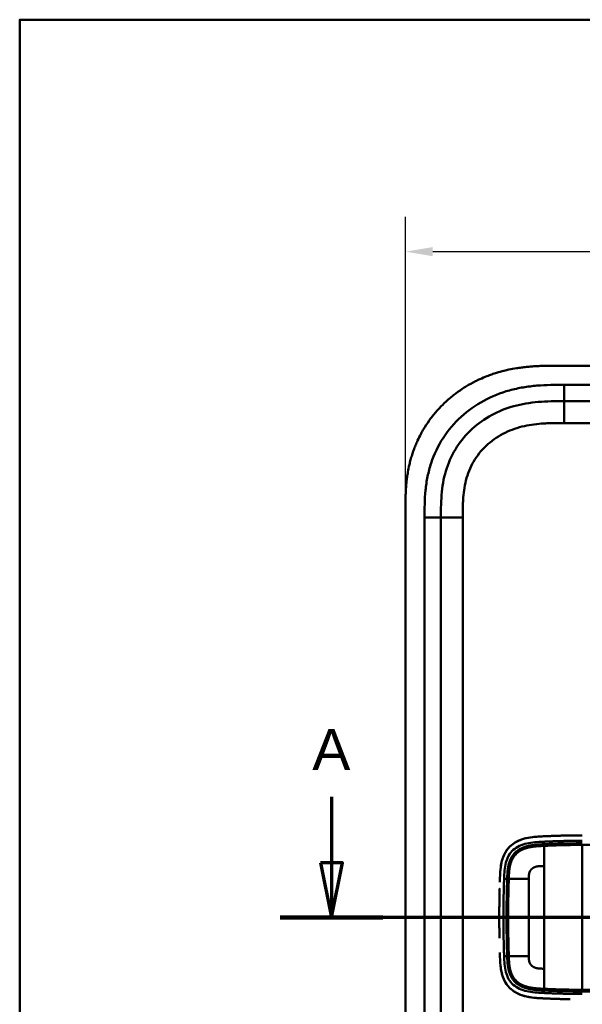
# Model space of a CAD drawing. Header units: millimetres. Extents: x 20 to 833, y 20 to 574.
# Tile 8 of 11: x 20 to 123, y 394 to 574. Entities that reach past the tile are written whole.
import ezdxf

# ---------------------------------------------------------------- set-up
doc = ezdxf.new("R2010")
doc.units = ezdxf.units.MM
doc.header["$LTSCALE"] = 2
for name, color, linetype, lineweight in [('Bemaßungen(DIN)', 7, 'Continuous', 25), ('Schnittansichtslinien(DIN)', 7, 'Continuous', 70), ('Sichtbare Kanten(DIN)', 7, 'Continuous', 50), ('Sichtbare tangentiale Kanten(DIN)', 7, 'Continuous', 50), ('Skizziergeometrie(DIN)', 7, 'Continuous', 50)]:
    doc.layers.add(name, color=color, linetype=linetype, lineweight=lineweight)
doc.styles.add('Aktuell-DINGroßer Text', font='arial.ttf')
doc.styles.add('STANDARD-DIN~0', font='arial.ttf')
doc.dimstyles.new('CAD-LAN', dxfattribs={"dimscale": 2, "dimtxt": 3.5, "dimasz": 2.5, "dimexe": 3.175, "dimexo": 0, "dimgap": 0.8, "dimtad": 1, "dimrnd": 1e-08, "dimtxsty": 'STANDARD-DIN~0', "dimcen": 0.09, "dimdle": 10, "dimclrd": 250, "dimclre": 250, "dimclrt": 250, "dimadec": 0, "dimazin": 2, "dimtfac": 1, "dimtmove": 0, "dimatfit": 3, "dimfxl": 1, "dimtolj": 1, "dimtzin": 0, "dimlwd": 25, "dimlwe": 25, "dimarcsym": 0})

# ---------------------------------------------------------------- blocks, each defined once
blk = doc.blocks.new('Ränder Standardrahmen')
at = {"layer": 'Skizziergeometrie(DIN)', "flags": 128}
blk.add_lwpolyline([(10, 10), (10, 287), (410, 287), (410, 10), (10, 10)], dxfattribs=at)
blk = doc.blocks.new('*D21')
at = {"layer": 'Bemaßungen(DIN)', "color": 250, "linetype": 'Continuous', "lineweight": 25, "true_color": 0x3f3f3f, "transparency": 16777216}
for p, q in [((90.57, 483.86), (90.57, 537.88)), ((304.57, 483.86), (304.57, 537.88)), ((95.57, 531.53), (299.57, 531.53))]:
    blk.add_line(p, q, dxfattribs=at)
at = {"layer": 'Bemaßungen(DIN)', "color": 250, "linetype": 'Continuous', "true_color": 0x3f3f3f, "transparency": 16777216}
for points in [[(95.57, 532.36), (95.57, 530.7), (90.57, 531.53)], [(299.57, 532.36), (299.57, 530.7), (304.57, 531.53)]]:
    blk.add_solid(points, dxfattribs=at)
at = {"layer": 'Defpoints', "color": 0, "linetype": 'Continuous', "transparency": 16777216}
for p in [(304.57, 531.53), (90.57, 483.86), (304.57, 483.86)]:
    blk.add_point(p, dxfattribs=at)
at = {"layer": 'Bemaßungen(DIN)', "color": 250, "linetype": 'Continuous', "lineweight": 25, "true_color": 0x3f3f3f, "transparency": 16777216, "insert": (189.79, 540.16), "char_height": 7, "attachment_point": 1, "style": 'STANDARD-DIN~0'}
blk.add_mtext('\\A1;214', dxfattribs=at)
blk = doc.blocks.new('2DTransSchnitt0')
at = {"layer": 'Schnittansichtslinien(DIN)', "linetype": 'Continuous'}
for p, q in [((38.521, 215.863), (38.521, 209.819)), ((158.319, 215.863), (158.319, 209.819)), ((37.521, 209.819), (38.521, 204.819)), ((39.521, 209.819), (37.521, 209.819)), ((38.521, 209.819), (38.521, 204.819)), ((38.521, 204.819), (39.521, 209.819)), ((157.319, 209.819), (158.319, 204.819)), ((159.319, 209.819), (157.319, 209.819)), ((158.319, 209.819), (158.319, 204.819)), ((158.319, 204.819), (159.319, 209.819)), ((163.006, 204.819), (33.834, 204.819))]:
    blk.add_line(p, q, dxfattribs=at)
at = {"layer": 'Schnittansichtslinien(DIN)', "linetype": 'Continuous', "lineweight": 140}
for p, q in [((43.209, 204.819), (33.834, 204.819)), ((163.006, 204.819), (153.632, 204.819))]:
    blk.add_line(p, q, dxfattribs=at)
at = {"layer": 'Schnittansichtslinien(DIN)', "linetype": 'Continuous', "flags": 128}
for points in [[(37.521, 209.819), (38.521, 204.819), (39.521, 209.819), (37.521, 209.819)], [(157.319, 209.819), (158.319, 204.819), (159.319, 209.819), (157.319, 209.819)]]:
    blk.add_lwpolyline(points, dxfattribs=at)
at = {"layer": 'Schnittansichtslinien(DIN)'}
for points in [[(37.521, 209.819), (38.521, 204.819), (39.521, 209.819), (37.521, 209.819)], [(157.319, 209.819), (158.319, 204.819), (159.319, 209.819), (157.319, 209.819)]]:
    blk.add_solid(points, dxfattribs=at)
at = {"layer": 'Schnittansichtslinien(DIN)', "char_height": 3.734, "attachment_point": 7, "style": 'Aktuell-DINGroßer Text'}
for insert in [(36.768, 218.319), (156.566, 218.319)]:
    blk.add_mtext('A', dxfattribs=dict(at, insert=insert))

msp = doc.modelspace()

# ---------------------------------------------------------------- linework, layer by layer
at = {"layer": 'Sichtbare Kanten(DIN)'}
for p, q in [((277.529, 510.641), (118.606, 510.641)), ((264.529, 504.141), (119.606, 504.141)), ((90.568, 483.857), (90.568, 292.425)), ((97.068, 482.857), (97.068, 293.425)), ((109.094, 412.641), (109.094, 412.641)), ((113.144, 412.641), (113.145, 412.641)), ((109.094, 406.641), (109.094, 406.641)), ((113.145, 406.641), (113.144, 406.641))]:
    msp.add_line(p, q, dxfattribs=at)
for centre, radius, start, end in [((123.068, 409.641), 13.8, 106.81616, 106.8165), ((123.067, 409.641), 11.7, 148.01351, 148.01403), ((123.068, 409.641), 11.6, 148.81305, 148.81381), ((123.068, 409.641), 11.5, 149.64582, 149.64689), ((123.068, 409.641), 11.5, 210.35256, 210.35418), ((123.068, 409.641), 11.6, 211.18578, 211.18695), ((123.068, 409.641), 11.7, 211.98569, 211.98649), ((123.068, 409.641), 13.8, 253.28693, 253.28729)]:
    msp.add_arc(centre, radius, start, end, dxfattribs=at)
for points, degree, knots in [([(118.606, 510.641), (118.009, 510.642), (116.958, 510.64), (115.747, 510.615), (114.834, 510.58), (114.224, 510.547), (113.461, 510.493), (112.851, 510.439), (112.087, 510.355), (111.477, 510.275), (110.562, 510.134), (109.651, 509.964), (108.444, 509.686), (107.548, 509.439), (106.66, 509.158), (106.073, 508.954), (105.202, 508.624), (104.343, 508.261), (103.082, 507.655), (101.992, 507.052), (100.678, 506.219), (99.666, 505.491), (98.459, 504.507), (97.541, 503.663), (96.461, 502.539), (95.653, 501.588), (94.718, 500.339), (94.034, 499.294), (93.341, 498.071), (92.922, 497.232), (92.54, 496.377), (92.303, 495.8), (92.03, 495.069), (91.83, 494.478), (91.604, 493.732), (91.441, 493.131), (91.223, 492.224), (91.04, 491.311), (90.853, 490.085), (90.751, 489.166), (90.675, 488.247), (90.638, 487.635), (90.604, 486.872), (90.586, 486.264), (90.573, 485.507), (90.568, 484.754), (90.568, 484.155), (90.568, 483.857)], 3, [0.00000945, 0.00000945, 0.00000945, 0.00000945, 0.04167564, 0.07292528, 0.08334182, 0.10417491, 0.11459146, 0.13542455, 0.1458411, 0.16667419, 0.17709074, 0.20834038, 0.22917347, 0.26042311, 0.27083965, 0.29167275, 0.30208929, 0.33333893, 0.35417202, 0.39583821, 0.4166713, 0.45833749, 0.47917058, 0.52083676, 0.54166985, 0.58333604, 0.60416913, 0.64583532, 0.66666841, 0.69791805, 0.70833459, 0.72916769, 0.73958423, 0.76041733, 0.77083387, 0.79166696, 0.80208351, 0.83333315, 0.85416624, 0.88541588, 0.89583243, 0.91666552, 0.92708206, 0.94791516, 0.9583317, 0.9791648, 0.99999789, 0.99999789, 0.99999789, 0.99999789]), ([(119.606, 504.141), (118.801, 504.141), (117.204, 504.14), (114.867, 504.033), (112.602, 503.756), (109.685, 503.119), (106.25, 501.756), (102.666, 499.214), (99.836, 495.871), (98.277, 492.593), (97.529, 489.764), (97.2, 487.546), (97.069, 485.24), (97.068, 483.657), (97.068, 482.857)], 3, [18.3883596, 18.3883596, 18.3883596, 18.3883596, 18.6318617, 18.875363, 19.1188643, 19.3623656, 19.8493681, 20.3363707, 20.8233732, 21.3103757, 21.553877, 21.7973783, 22.0408796, 22.2843823, 22.2843823, 22.2843823, 22.2843823]), ([(114.985, 424.428), (113.902, 424.36), (112.815, 424.237), (111.14, 423.646), (110.531, 423.322), (109.477, 422.446), (109.061, 421.929), (108.371, 420.633), (108.173, 419.897), (107.969, 418.668), (107.924, 418.126), (107.896, 417.581)], 3, [-1.1255121, -1.1255121, -1.1255121, -1.1255121, -0.8348812, -0.8348812, -0.6468758, -0.6468758, -0.4644401, -0.4644401, -0.2506566, -0.2506566, -0.0864851, -0.0864851, -0.0864851, -0.0864851]), ([(114.143, 424.361), (114.143, 424.361), (114.143, 424.361), (114.145, 424.361), (114.146, 424.361), (114.15, 424.362), (114.152, 424.362), (114.168, 424.364), (114.182, 424.365), (114.486, 424.395), (114.779, 424.416), (116.64, 424.527), (118.213, 424.58), (120.834, 424.634), (121.883, 424.638), (122.931, 424.638)], 3, [0, 0, 0, 0, 0.00009264, 0.00009264, 0.00046302, 0.00046302, 0.00120364, 0.00120364, 0.00534923, 0.00534923, 0.09385067, 0.09385067, 0.56580638, 0.56580638, 0.8802723, 0.8802723, 0.8802723, 0.8802723]), ([(119.228, 424.6), (119.099, 424.596), (118.792, 424.588), (118.304, 424.574), (117.63, 424.55), (116.929, 424.523), (116.377, 424.498), (116.011, 424.481), (115.821, 424.472), (115.802, 424.471)], 5, [0.37850292, 0.37850292, 0.37850292, 0.37850292, 0.37850292, 0.37850292, 0.44282401, 0.53138881, 0.61995362, 0.70851842, 0.71828181, 0.71828181, 0.71828181, 0.71828181, 0.71828181, 0.71828181]), ([(108.381, 420.497), (108.381, 420.497), (108.381, 420.497), (108.381, 420.497), (108.381, 420.497), (108.381, 420.497), (108.382, 420.498), (108.382, 420.499), (108.382, 420.499), (108.383, 420.502), (108.384, 420.504), (108.387, 420.512), (108.389, 420.518), (108.397, 420.543), (108.404, 420.561), (108.431, 420.634), (108.452, 420.689), (108.494, 420.797), (108.516, 420.85), (108.55, 420.929), (108.562, 420.956), (108.58, 420.995), (108.586, 421.008), (108.595, 421.028), (108.598, 421.035), (108.602, 421.045), (108.604, 421.048), (108.606, 421.053), (108.607, 421.054), (108.608, 421.057), (108.608, 421.058), (108.609, 421.059), (108.609, 421.059), (108.609, 421.06), (108.609, 421.06), (108.61, 421.061), (108.61, 421.061), (108.61, 421.061), (108.61, 421.061), (108.61, 421.061), (108.61, 421.061), (108.61, 421.061)], 3, [0, 0, 0, 0, 0.000029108, 0.000029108, 0.000069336, 0.000069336, 0.000142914, 0.000142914, 0.000363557, 0.000363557, 0.001025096, 0.001025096, 0.003009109, 0.003009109, 0.008960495, 0.008960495, 0.026815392, 0.026815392, 0.044302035, 0.044302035, 0.053052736, 0.053052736, 0.057429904, 0.057429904, 0.059619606, 0.059619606, 0.060715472, 0.060715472, 0.061264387, 0.061264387, 0.061539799, 0.061539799, 0.061678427, 0.061678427, 0.061748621, 0.061748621, 0.061784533, 0.061784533, 0.061803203, 0.061803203, 0.061823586, 0.061823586, 0.061823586, 0.061823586]), ([(107.841, 416.051), (107.841, 416.051), (107.841, 416.051), (107.841, 416.051), (107.841, 416.051), (107.841, 416.052), (107.841, 416.052), (107.841, 416.069), (107.842, 416.086), (107.843, 416.126), (107.844, 416.149), (107.848, 416.293), (107.852, 416.415), (107.858, 416.618), (107.861, 416.699), (107.865, 416.807), (107.866, 416.834), (107.867, 416.87), (107.867, 416.879), (107.867, 416.892), (107.868, 416.895), (107.868, 416.899), (107.868, 416.9), (107.868, 416.901), (107.868, 416.901), (107.868, 416.902), (107.868, 416.902), (107.868, 416.902)], 3, [0, 0, 0, 0, 0.000012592, 0.000012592, 0.000034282, 0.000034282, 0.000102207, 0.000102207, 0.005244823, 0.005244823, 0.012100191, 0.012100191, 0.048663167, 0.048663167, 0.073039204, 0.073039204, 0.081164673, 0.081164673, 0.083873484, 0.083873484, 0.084776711, 0.084776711, 0.085077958, 0.085077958, 0.085178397, 0.085178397, 0.085279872, 0.085279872, 0.085279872, 0.085279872]), ([(107.779, 413.464), (107.779, 413.464), (107.779, 413.465), (107.779, 413.465), (107.779, 413.465), (107.779, 413.465), (107.779, 413.466), (107.779, 413.467), (107.779, 413.469), (107.779, 413.473), (107.779, 413.477), (107.779, 413.491), (107.779, 413.502), (107.78, 413.545), (107.781, 413.578), (107.783, 413.707), (107.785, 413.804), (107.793, 414.193), (107.799, 414.484), (107.807, 414.798), (107.807, 414.82), (107.808, 414.846), (107.808, 414.851), (107.808, 414.858), (107.808, 414.861), (107.808, 414.865), (107.808, 414.865), (107.808, 414.866), (107.808, 414.867), (107.808, 414.867), (107.808, 414.867), (107.808, 414.867)], 3, [0, 0, 0, 0, 0.00003042, 0.00003042, 0.00007044, 0.00007044, 0.00019048, 0.00019048, 0.00055053, 0.00055053, 0.00163057, 0.00163057, 0.00487062, 0.00487062, 0.01459066, 0.01459066, 0.0437507, 0.0437507, 0.13123111, 0.13123111, 0.13788283, 0.13788283, 0.13913003, 0.13913003, 0.14006547, 0.14006547, 0.14024087, 0.14024087, 0.14037254, 0.14037254, 0.14038465, 0.14038465, 0.14038465, 0.14038465]), ([(107.779, 413.464), (107.777, 413.369), (107.775, 413.274), (107.774, 413.178), (107.767, 412.766), (107.761, 412.354), (107.757, 411.942)], 3, [0.32448873, 0.32448873, 0.32448873, 0.32448873, 0.35285696, 0.35285696, 0.35285696, 0.47549945, 0.47549945, 0.47549945, 0.47549945]), ([(107.746, 410.399), (107.746, 410.399), (107.746, 410.399), (107.746, 410.399), (107.746, 410.399), (107.746, 410.4), (107.746, 410.4), (107.746, 410.402), (107.746, 410.403), (107.746, 410.408), (107.746, 410.412), (107.746, 410.426), (107.746, 410.437), (107.746, 410.48), (107.746, 410.512), (107.747, 410.642), (107.747, 410.739), (107.749, 411.128), (107.751, 411.42), (107.755, 411.766), (107.755, 411.82), (107.756, 411.896), (107.756, 411.916), (107.757, 411.938), (107.757, 411.939), (107.757, 411.94), (107.757, 411.941), (107.757, 411.941), (107.757, 411.941), (107.757, 411.942), (107.757, 411.942), (107.757, 411.942), (107.757, 411.942), (107.757, 411.942), (107.757, 411.942), (107.757, 411.942)], 3, [0, 0, 0, 0, 0.00006794, 0.00006794, 0.00010794, 0.00010794, 0.00022795, 0.00022795, 0.00058796, 0.00058796, 0.00166798, 0.00166798, 0.004908, 0.004908, 0.01462802, 0.01462802, 0.04378804, 0.04378804, 0.13126821, 0.13126821, 0.14767072, 0.14767072, 0.15382171, 0.15382171, 0.15411336, 0.15411336, 0.15425925, 0.15425925, 0.15433228, 0.15433228, 0.15436886, 0.15436886, 0.15438723, 0.15438723, 0.15440596, 0.15440596, 0.15440596, 0.15440596]), ([(107.746, 410.399), (107.745, 410.145), (107.744, 409.891), (107.744, 409.638), (107.744, 409.383), (107.745, 409.128), (107.746, 408.873)], 3, [0.62936601, 0.62936601, 0.62936601, 0.62936601, 0.70537642, 0.70537642, 0.70537642, 0.78178643, 0.78178643, 0.78178643, 0.78178643]), ([(107.757, 407.332), (107.757, 407.332), (107.757, 407.333), (107.757, 407.333), (107.757, 407.333), (107.757, 407.334), (107.757, 407.334), (107.757, 407.336), (107.757, 407.337), (107.757, 407.342), (107.757, 407.346), (107.756, 407.36), (107.756, 407.371), (107.756, 407.414), (107.755, 407.446), (107.754, 407.576), (107.753, 407.673), (107.75, 408.062), (107.748, 408.353), (107.746, 408.683), (107.746, 408.721), (107.746, 408.778), (107.746, 408.797), (107.746, 408.825), (107.746, 408.835), (107.746, 408.849), (107.746, 408.854), (107.746, 408.861), (107.746, 408.863), (107.746, 408.867), (107.746, 408.868), (107.746, 408.87), (107.746, 408.871), (107.746, 408.871), (107.746, 408.872), (107.746, 408.872), (107.746, 408.872), (107.746, 408.873), (107.746, 408.873), (107.746, 408.873), (107.746, 408.873), (107.746, 408.873), (107.746, 408.873), (107.746, 408.873)], 3, [0, 0, 0, 0, 0.00007709, 0.00007709, 0.00011709, 0.00011709, 0.0002371, 0.0002371, 0.00059712, 0.00059712, 0.00167714, 0.00167714, 0.00491717, 0.00491717, 0.0146372, 0.0146372, 0.04379722, 0.04379722, 0.13127739, 0.13127739, 0.14267197, 0.14267197, 0.1483693, 0.1483693, 0.15121801, 0.15121801, 0.15264242, 0.15264242, 0.15335469, 0.15335469, 0.15371088, 0.15371088, 0.15388903, 0.15388903, 0.15397817, 0.15397817, 0.15402279, 0.15402279, 0.15404516, 0.15404516, 0.15405641, 0.15405641, 0.15406792, 0.15406792, 0.15406792, 0.15406792]), ([(107.757, 407.332), (107.761, 406.921), (107.767, 406.51), (107.774, 406.097), (107.775, 406.002), (107.777, 405.906), (107.779, 405.81)], 3, [0.93532745, 0.93532745, 0.93532745, 0.93532745, 1.05789587, 1.05789587, 1.05789587, 1.08637381, 1.08637381, 1.08637381, 1.08637381]), ([(107.868, 402.375), (107.868, 402.375), (107.868, 402.375), (107.868, 402.376), (107.868, 402.376), (107.868, 402.376), (107.868, 402.377), (107.868, 402.378), (107.868, 402.38), (107.867, 402.384), (107.867, 402.388), (107.867, 402.402), (107.867, 402.413), (107.865, 402.456), (107.864, 402.489), (107.86, 402.618), (107.857, 402.715), (107.851, 402.885), (107.849, 402.958), (107.845, 403.085), (107.843, 403.14), (107.842, 403.199), (107.841, 403.205), (107.841, 403.214), (107.841, 403.217), (107.841, 403.222), (107.841, 403.223), (107.841, 403.224), (107.841, 403.224), (107.841, 403.225), (107.841, 403.225), (107.841, 403.225), (107.841, 403.225), (107.841, 403.225)], 3, [0, 0, 0, 0, 0.0000685, 0.0000685, 0.000108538, 0.000108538, 0.000228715, 0.000228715, 0.000589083, 0.000589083, 0.00166957, 0.00166957, 0.004910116, 0.004910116, 0.014630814, 0.014630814, 0.043792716, 0.043792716, 0.065662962, 0.065662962, 0.08206584, 0.08206584, 0.083603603, 0.083603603, 0.084757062, 0.084757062, 0.084973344, 0.084973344, 0.085135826, 0.085135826, 0.085162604, 0.085162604, 0.08517595, 0.08517595, 0.08517595, 0.08517595]), ([(114.972, 394.848), (113.777, 394.924), (112.566, 395.069), (110.829, 395.788), (110.255, 396.141), (109.272, 397.065), (108.893, 397.603), (108.314, 398.847), (108.14, 399.522), (108.011, 400.376), (107.99, 400.534), (107.973, 400.692)], 3, [0.0824985, 0.0824985, 0.0824985, 0.0824985, 0.4375462, 0.4375462, 0.6395491, 0.6395491, 0.838061, 0.838061, 1.045951, 1.045951, 1.0928074, 1.0928074, 1.0928074, 1.0928074]), ([(108.606, 398.222), (108.606, 398.222), (108.606, 398.222), (108.606, 398.222), (108.606, 398.223), (108.606, 398.223), (108.606, 398.223), (108.605, 398.225), (108.604, 398.226), (108.602, 398.23), (108.601, 398.234), (108.595, 398.247), (108.591, 398.256), (108.573, 398.295), (108.56, 398.324), (108.509, 398.442), (108.473, 398.531), (108.426, 398.654), (108.414, 398.688), (108.397, 398.734), (108.393, 398.747), (108.386, 398.764), (108.385, 398.769), (108.382, 398.776), (108.381, 398.779), (108.38, 398.783), (108.379, 398.784), (108.379, 398.786), (108.379, 398.786), (108.378, 398.787), (108.378, 398.787), (108.378, 398.788), (108.378, 398.788), (108.378, 398.788), (108.378, 398.788), (108.378, 398.788), (108.378, 398.789), (108.378, 398.789), (108.378, 398.789), (108.378, 398.789)], 3, [0, 0, 0, 0, 0.000053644, 0.000053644, 0.000093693, 0.000093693, 0.000213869, 0.000213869, 0.000574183, 0.000574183, 0.001654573, 0.001654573, 0.00489501, 0.00489501, 0.014615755, 0.014615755, 0.043784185, 0.043784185, 0.054719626, 0.054719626, 0.058820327, 0.058820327, 0.060417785, 0.060417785, 0.061217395, 0.061217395, 0.061618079, 0.061618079, 0.061819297, 0.061819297, 0.061920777, 0.061920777, 0.06197238, 0.06197238, 0.061999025, 0.061999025, 0.062013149, 0.062013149, 0.062029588, 0.062029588, 0.062029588, 0.062029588]), ([(114.102, 394.919), (114.158, 394.913), (114.215, 394.907), (114.272, 394.902), (114.55, 394.876), (114.828, 394.856), (115.108, 394.84)], 3, [1.11173243, 1.11173243, 1.11173243, 1.11173243, 1.12964673, 1.12964673, 1.12964673, 1.21762011, 1.21762011, 1.21762011, 1.21762011]), ([(115.108, 394.84), (115.108, 394.84), (115.108, 394.84), (115.107, 394.84), (115.107, 394.84), (115.107, 394.84), (115.106, 394.84), (115.105, 394.84), (115.104, 394.84), (115.099, 394.841), (115.096, 394.841), (115.082, 394.842), (115.072, 394.842), (115.031, 394.845), (115, 394.847), (114.878, 394.854), (114.786, 394.86), (114.557, 394.877), (114.419, 394.888), (114.231, 394.906), (114.18, 394.911), (114.124, 394.916), (114.119, 394.917), (114.111, 394.918), (114.107, 394.918), (114.103, 394.919), (114.103, 394.919), (114.102, 394.919), (114.102, 394.919), (114.102, 394.919), (114.102, 394.919), (114.102, 394.919), (114.102, 394.919), (114.102, 394.919), (114.102, 394.919), (114.102, 394.919)], 3, [0, 0, 0, 0, 0.00003166, 0.00003166, 0.00007175, 0.00007175, 0.00018596, 0.00018596, 0.00052834, 0.00052834, 0.00155512, 0.00155512, 0.00463506, 0.00463506, 0.01387455, 0.01387455, 0.04159373, 0.04159373, 0.08317483, 0.08317483, 0.09876657, 0.09876657, 0.10022825, 0.10022825, 0.1013247, 0.1013247, 0.10142449, 0.10142449, 0.10147482, 0.10147482, 0.10150042, 0.10150042, 0.10151366, 0.10151366, 0.10152856, 0.10152856, 0.10152856, 0.10152856]), ([(115.802, 394.804), (115.802, 394.804), (115.821, 394.803), (116.011, 394.794), (116.377, 394.778), (116.932, 394.753), (117.686, 394.724), (118.492, 394.695), (119.167, 394.677), (119.658, 394.665), (119.974, 394.659), (120.115, 394.657), (120.169, 394.656)], 5, [0, 0, 0, 0, 0, 0, 0.00002286, 0.00969157, 0.09825636, 0.18682115, 0.27538594, 0.36395073, 0.40823312, 0.43566831, 0.43566831, 0.43566831, 0.43566831, 0.43566831, 0.43566831]), ([(120.7, 394.648), (120.7, 394.648), (120.7, 394.648), (120.699, 394.648), (120.699, 394.648), (120.699, 394.648), (120.699, 394.648), (120.698, 394.648), (120.698, 394.648), (120.692, 394.648), (120.687, 394.648), (120.675, 394.648), (120.668, 394.648), (120.643, 394.649), (120.625, 394.649), (120.51, 394.65), (120.412, 394.652), (120.283, 394.654), (120.25, 394.654), (120.207, 394.655), (120.196, 394.655), (120.182, 394.656), (120.178, 394.656), (120.174, 394.656), (120.172, 394.656), (120.171, 394.656), (120.171, 394.656), (120.17, 394.656), (120.17, 394.656), (120.17, 394.656), (120.169, 394.656), (120.169, 394.656)], 3, [0, 0, 0, 0, 0.000010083, 0.000010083, 0.000030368, 0.000030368, 0.000084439, 0.000084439, 0.00022861, 0.00022861, 0.001766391, 0.001766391, 0.003816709, 0.003816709, 0.009284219, 0.009284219, 0.038444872, 0.038444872, 0.048164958, 0.048164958, 0.051405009, 0.051405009, 0.052485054, 0.052485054, 0.052845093, 0.052845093, 0.052965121, 0.052965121, 0.053005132, 0.053005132, 0.053043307, 0.053043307, 0.053043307, 0.053043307])]:
    msp.add_open_spline(points, degree=degree, knots=knots, dxfattribs=at)
for points in [[(108.61, 421.061), (108.525, 420.877), (108.449, 420.688), (108.381, 420.497)], [(107.862, 416.741), (107.862, 416.733), (107.862, 416.725), (107.862, 416.717)], [(107.862, 402.536), (107.862, 402.543), (107.862, 402.551), (107.862, 402.558)], [(108.378, 398.789), (108.445, 398.596), (108.521, 398.407), (108.607, 398.222)]]:
    msp.add_open_spline(points, degree=3, dxfattribs=at)
at = {"layer": 'Sichtbare tangentiale Kanten(DIN)'}
for p, q in [((119.606, 507.141), (264.529, 507.141)), ((119.606, 504.141), (119.606, 507.141)), ((119.606, 500.141), (119.606, 504.141)), ((264.53, 500.141), (119.606, 500.141)), ((94.068, 293.425), (94.068, 482.857)), ((97.068, 482.857), (94.068, 482.857)), ((101.068, 482.857), (97.068, 482.857)), ((101.068, 482.857), (101.068, 293.425)), ((115.914, 423.025), (115.879, 423.484)), ((109.19, 416.717), (108.623, 416.717)), ((109.19, 402.558), (108.623, 402.558)), ((115.914, 396.25), (115.879, 395.791))]:
    msp.add_line(p, q, dxfattribs=at)
for centre, major_axis, start_param, end_param in [((115.926, 399.214), (0, 24.076), 0.2581277, 0.6390408), ((115.926, 420.006), (0, -24.021), 5.6792479, 6.0669001)]:
    msp.add_ellipse(centre, major_axis=major_axis, ratio=0.00001, start_param=start_param, end_param=end_param, dxfattribs=at)
for points, degree, knots in [([(94.068, 482.857), (94.068, 483.657), (94.069, 485.303), (94.21, 487.837), (94.583, 490.36), (95.45, 493.65), (97.288, 497.519), (100.621, 501.451), (104.812, 504.423), (108.791, 505.997), (112.108, 506.719), (114.63, 507.026), (117.154, 507.14), (118.801, 507.141), (119.606, 507.141)], 3, [18.388359, 18.388359, 18.388359, 18.388359, 18.6318621, 18.8753634, 19.1188646, 19.3623659, 19.8493685, 20.336371, 20.8233735, 21.3103761, 21.5538774, 21.7973786, 22.0408799, 22.2843826, 22.2843826, 22.2843826, 22.2843826]), ([(119.606, 500.141), (119.442, 500.141), (119.279, 500.141), (119.115, 500.141), (118.672, 500.141), (118.23, 500.139), (117.787, 500.132), (117.635, 500.13), (117.483, 500.127), (117.33, 500.124), (117.254, 500.122), (117.178, 500.12), (117.102, 500.118), (117.026, 500.116), (116.949, 500.114), (116.87, 500.111), (116.56, 500.101), (116.266, 500.088), (115.96, 500.071), (115.953, 500.07), (115.945, 500.07), (115.938, 500.069), (115.32, 500.033), (114.733, 499.981), (114.14, 499.906), (114.13, 499.905), (114.121, 499.903), (114.112, 499.902), (113.512, 499.825), (112.919, 499.724), (112.33, 499.592), (112.324, 499.591), (112.319, 499.59), (112.314, 499.589), (111.715, 499.455), (111.118, 499.289), (110.539, 499.09), (110.535, 499.089), (110.532, 499.088), (110.528, 499.087), (109.942, 498.886), (109.361, 498.647), (108.802, 498.375), (108.243, 498.102), (107.698, 497.791), (107.178, 497.447), (106.659, 497.103), (106.16, 496.722), (105.693, 496.31), (105.223, 495.895), (104.778, 495.444), (104.372, 494.967), (103.968, 494.493), (103.595, 493.985), (103.264, 493.457), (102.935, 492.932), (102.641, 492.378), (102.392, 491.813), (102.145, 491.254), (101.935, 490.671), (101.766, 490.083), (101.765, 490.079), (101.763, 490.074), (101.762, 490.07), (101.596, 489.492), (101.467, 488.905), (101.369, 488.311), (101.368, 488.303), (101.366, 488.294), (101.365, 488.285), (101.269, 487.696), (101.202, 487.107), (101.157, 486.49), (101.156, 486.482), (101.156, 486.475), (101.155, 486.467), (101.133, 486.163), (101.117, 485.869), (101.105, 485.567), (101.092, 485.257), (101.084, 484.948), (101.078, 484.641), (101.068, 484.044), (101.068, 483.45), (101.068, 482.857)], 3, [0, 0, 0, 0, 0.0490671, 0.0490671, 0.0490671, 0.1818725, 0.1818725, 0.1818725, 0.2275822, 0.2275822, 0.2275822, 0.2504376, 0.2504376, 0.2504376, 0.2732931, 0.2732931, 0.2732931, 0.3625526, 0.3625526, 0.3625526, 0.3647147, 0.3647147, 0.3647147, 0.5447737, 0.5447737, 0.5447737, 0.5475879, 0.5475879, 0.5475879, 0.7297386, 0.7297386, 0.7297386, 0.7313885, 0.7313885, 0.7313885, 0.9165146, 0.9165146, 0.9165146, 0.9175992, 0.9175992, 0.9175992, 1.1050076, 1.1050076, 1.1050076, 1.2924792, 1.2924792, 1.2924792, 1.4799717, 1.4799717, 1.4799717, 1.6686885, 1.6686885, 1.6686885, 1.8566662, 1.8566662, 1.8566662, 2.0435313, 2.0435313, 2.0435313, 2.2286199, 2.2286199, 2.2286199, 2.2299464, 2.2299464, 2.2299464, 2.4117448, 2.4117448, 2.4117448, 2.4144628, 2.4144628, 2.4144628, 2.594816, 2.594816, 2.594816, 2.5970115, 2.5970115, 2.5970115, 2.6862568, 2.6862568, 2.6862568, 2.7781066, 2.7781066, 2.7781066, 2.9561096, 2.9561096, 2.9561096, 2.9561096]), ([(114.143, 424.361), (113.678, 424.314), (113.212, 424.248), (112.748, 424.146), (112.241, 424.034), (111.738, 423.878), (111.257, 423.66), (110.777, 423.441), (110.319, 423.158), (109.911, 422.803), (109.502, 422.448), (109.145, 422.019), (108.862, 421.541), (108.77, 421.386), (108.687, 421.225), (108.61, 421.061)], 3, [0.89201073, 0.89201073, 0.89201073, 0.89201073, 1.03883948, 1.03883948, 1.03883948, 1.19916586, 1.19916586, 1.19916586, 1.35949224, 1.35949224, 1.35949224, 1.51981862, 1.51981862, 1.51981862, 1.57193431, 1.57193431, 1.57193431, 1.57193431]), ([(108.623, 416.717), (108.64, 417.237), (108.66, 417.744), (108.706, 418.233), (108.752, 418.724), (108.824, 419.199), (108.944, 419.652), (109.064, 420.106), (109.232, 420.538), (109.459, 420.93), (109.685, 421.322), (109.969, 421.672), (110.304, 421.971), (110.638, 422.269), (111.023, 422.515), (111.443, 422.711), (111.863, 422.906), (112.318, 423.051), (112.79, 423.158), (113.262, 423.264), (113.751, 423.332), (114.249, 423.38), (114.747, 423.427), (115.257, 423.455), (115.784, 423.48), (115.815, 423.481), (115.846, 423.483), (115.877, 423.484)], 3, [0, 0, 0, 0, 0.159971, 0.159971, 0.159971, 0.3202974, 0.3202974, 0.3202974, 0.4806238, 0.4806238, 0.4806238, 0.6409502, 0.6409502, 0.6409502, 0.8012765, 0.8012765, 0.8012765, 0.9616029, 0.9616029, 0.9616029, 1.1219293, 1.1219293, 1.1219293, 1.2822557, 1.2822557, 1.2822557, 1.2916213, 1.2916213, 1.2916213, 1.2916213]), ([(115.914, 423.025), (115.914, 423.025), (115.643, 423.012), (115.106, 422.984), (114.308, 422.933), (113.254, 422.81), (111.936, 422.448), (110.764, 421.755), (109.888, 420.692), (109.409, 419.391), (109.26, 418.324), (109.218, 417.518), (109.199, 416.985), (109.19, 416.717)], 5, [0, 0, 0, 0, 0, 0, 0.0004489, 0.1333037, 0.2661584, 0.3990131, 0.5318678, 0.6647225, 0.7975772, 0.9304319, 1.0644705, 1.0644705, 1.0644705, 1.0644705, 1.0644705, 1.0644705]), ([(109.485, 416.717), (109.493, 416.981), (109.513, 417.508), (109.555, 418.296), (109.699, 419.32), (110.153, 420.537), (110.963, 421.518), (112.054, 422.168), (113.312, 422.517), (114.339, 422.638), (115.125, 422.688), (115.658, 422.716), (115.926, 422.729)], 5, [18.8826218, 18.8826218, 18.8826218, 18.8826218, 18.8826218, 18.8826218, 19.0154411, 19.1482958, 19.2811505, 19.4140052, 19.5468599, 19.6797147, 19.8125694, 19.9453572, 19.9453572, 19.9453572, 19.9453572, 19.9453572, 19.9453572]), ([(115.878, 423.484), (115.878, 423.484), (116.054, 423.493), (116.41, 423.509), (116.953, 423.533), (117.691, 423.562), (118.601, 423.594), (119.489, 423.617), (120.362, 423.635), (121.237, 423.645), (121.925, 423.647), (122.412, 423.648), (122.748, 423.648), (122.931, 423.648)], 5, [0.00008405, 0.00008405, 0.00008405, 0.00008405, 0.00008405, 0.00008405, 0.00030268, 0.08886749, 0.17743229, 0.26599709, 0.35456189, 0.4431267, 0.5316915, 0.6202563, 0.7088211, 0.7088211, 0.7088211, 0.7088211, 0.7088211, 0.7088211]), ([(122.931, 423.19), (122.763, 423.19), (122.422, 423.19), (121.907, 423.19), (121.22, 423.189), (120.359, 423.175), (119.488, 423.162), (118.605, 423.134), (117.71, 423.105), (116.987, 423.074), (116.448, 423.05), (116.092, 423.034), (115.914, 423.025)], 5, [0, 0, 0, 0, 0, 0, 0.08482586, 0.17256087, 0.26029588, 0.3480309, 0.43576591, 0.52350093, 0.61123594, 0.69852104, 0.69852104, 0.69852104, 0.69852104, 0.69852104, 0.69852104]), ([(115.926, 422.729), (115.926, 422.729), (116.104, 422.737), (116.461, 422.754), (117, 422.778), (117.721, 422.809), (118.616, 422.838), (119.494, 422.865), (120.365, 422.878), (121.218, 422.893), (121.901, 422.893), (122.412, 422.893), (122.75, 422.893), (122.914, 422.893)], 5, [19.94535764, 19.94535764, 19.94535764, 19.94535764, 19.94535764, 19.94535764, 19.94542406, 20.03315907, 20.12089408, 20.2086291, 20.29636411, 20.38409913, 20.47183414, 20.55956915, 20.64266413, 20.64266413, 20.64266413, 20.64266413, 20.64266413, 20.64266413]), ([(122.922, 422.893), (122.93, 422.893), (126.075, 422.894), (132.411, 422.893), (141.965, 422.894), (154.644, 422.894), (170.494, 422.894), (186.361, 422.894), (202.214, 422.894), (216.481, 422.894), (229.171, 422.894), (238.684, 422.894), (245.025, 422.894), (248.196, 422.894), (249.782, 422.894)], 5, [20.6435054, 20.6435054, 20.6435054, 20.6435054, 20.6435054, 20.6435054, 20.6473042, 22.2329473, 23.8185904, 25.4042335, 26.9898766, 28.5755197, 30.1611628, 31.7468058, 32.5396274, 33.3326459, 33.3326459, 33.3326459, 33.3326459, 33.3326459, 33.3326459]), ([(108.381, 420.497), (108.324, 420.334), (108.274, 420.169), (108.23, 420.004), (108.086, 419.47), (108.005, 418.929), (107.954, 418.391), (107.906, 417.891), (107.885, 417.395), (107.868, 416.902)], 3, [1.63041697, 1.63041697, 1.63041697, 1.63041697, 1.680145, 1.680145, 1.680145, 1.84047137, 1.84047137, 1.84047137, 1.98948416, 1.98948416, 1.98948416, 1.98948416]), ([(108.623, 402.558), (108.622, 402.583), (108.621, 402.61), (108.62, 402.636), (108.611, 402.923), (108.602, 403.212), (108.593, 403.502), (108.584, 403.793), (108.577, 404.084), (108.569, 404.376), (108.555, 404.961), (108.543, 405.549), (108.533, 406.135), (108.487, 408.896), (108.496, 411.626), (108.557, 414.384), (108.561, 414.556), (108.565, 414.727), (108.569, 414.899), (108.577, 415.191), (108.584, 415.483), (108.593, 415.773), (108.602, 416.063), (108.611, 416.353), (108.62, 416.639), (108.621, 416.665), (108.622, 416.691), (108.623, 416.717)], 3, [0, 0, 0, 0, 0.0080362, 0.0080362, 0.0080362, 0.096166, 0.096166, 0.096166, 0.1842959, 0.1842959, 0.1842959, 0.3605556, 0.3605556, 0.3605556, 1.1901476, 1.1901476, 1.1901476, 1.2418542, 1.2418542, 1.2418542, 1.3299841, 1.3299841, 1.3299841, 1.418114, 1.418114, 1.418114, 1.4261482, 1.4261482, 1.4261482, 1.4261482]), ([(109.19, 416.717), (109.19, 416.717), (109.178, 416.365), (109.158, 415.66), (109.125, 414.592), (109.1, 413.181), (109.075, 411.407), (109.07, 409.638), (109.075, 407.868), (109.1, 406.095), (109.125, 404.684), (109.158, 403.615), (109.178, 402.911), (109.19, 402.558)], 5, [0.0000012, 0.0000012, 0.0000012, 0.0000012, 0.0000012, 0.0000012, 0.0000376, 0.1769417, 0.3538457, 0.5307497, 0.7076537, 0.8845577, 1.0614618, 1.2383658, 1.415305, 1.415305, 1.415305, 1.415305, 1.415305, 1.415305]), ([(109.485, 402.558), (109.485, 402.558), (109.484, 402.561), (109.473, 402.915), (109.453, 403.622), (109.419, 404.689), (109.395, 406.102), (109.369, 407.871), (109.365, 409.638), (109.369, 411.404), (109.395, 413.176), (109.419, 414.589), (109.453, 415.656), (109.473, 416.363), (109.485, 416.717)], 5, [17.4648757, 17.4648757, 17.4648757, 17.4648757, 17.4648757, 17.4648757, 17.4649058, 17.4661327, 17.6430367, 17.8199407, 17.9968447, 18.1737487, 18.3506528, 18.5275568, 18.7044608, 18.8826218, 18.8826218, 18.8826218, 18.8826218, 18.8826218, 18.8826218]), ([(107.868, 402.375), (107.885, 401.882), (107.906, 401.386), (107.954, 400.885), (108.005, 400.347), (108.086, 399.806), (108.23, 399.272), (108.273, 399.11), (108.322, 398.948), (108.378, 398.789)], 3, [0.01848073, 0.01848073, 0.01848073, 0.01848073, 0.1676881, 0.1676881, 0.1676881, 0.32801454, 0.32801454, 0.32801454, 0.37673844, 0.37673844, 0.37673844, 0.37673844]), ([(115.879, 395.791), (115.847, 395.793), (115.815, 395.794), (115.784, 395.796), (115.256, 395.821), (114.748, 395.848), (114.25, 395.896), (113.751, 395.943), (113.262, 396.011), (112.79, 396.118), (112.318, 396.224), (111.863, 396.37), (111.443, 396.565), (111.023, 396.761), (110.638, 397.006), (110.304, 397.305), (109.969, 397.603), (109.685, 397.954), (109.459, 398.346), (109.232, 398.738), (109.064, 399.17), (108.944, 399.623), (108.824, 400.077), (108.752, 400.551), (108.706, 401.042), (108.66, 401.532), (108.64, 402.039), (108.623, 402.558)], 3, [36.6222122, 36.6222122, 36.6222122, 36.6222122, 36.6318135, 36.6318135, 36.6318135, 36.79214, 36.79214, 36.79214, 36.9524664, 36.9524664, 36.9524664, 37.1127929, 37.1127929, 37.1127929, 37.2731193, 37.2731193, 37.2731193, 37.4334457, 37.4334457, 37.4334457, 37.5937722, 37.5937722, 37.5937722, 37.7540986, 37.7540986, 37.7540986, 37.9140671, 37.9140671, 37.9140671, 37.9140671]), ([(109.19, 402.558), (109.19, 402.556), (109.199, 402.288), (109.218, 401.755), (109.261, 400.948), (109.41, 399.88), (109.889, 398.582), (110.766, 397.518), (111.94, 396.826), (113.257, 396.465), (114.312, 396.342), (115.108, 396.291), (115.645, 396.263), (115.914, 396.25)], 5, [18.8815067, 18.8815067, 18.8815067, 18.8815067, 18.8815067, 18.8815067, 18.8826968, 19.0156183, 19.1485397, 19.2814612, 19.4143827, 19.5473042, 19.6802257, 19.8131472, 19.9459825, 19.9459825, 19.9459825, 19.9459825, 19.9459825, 19.9459825]), ([(115.926, 396.547), (115.659, 396.56), (115.127, 396.587), (114.342, 396.638), (113.315, 396.758), (112.057, 397.106), (110.965, 397.756), (110.153, 398.736), (109.7, 399.954), (109.555, 400.979), (109.513, 401.767), (109.493, 402.294), (109.485, 402.558)], 5, [0, 0, 0, 0, 0, 0, 0.1323154, 0.2652369, 0.3981584, 0.5310799, 0.6640014, 0.7969228, 0.9298443, 1.0627357, 1.0627357, 1.0627357, 1.0627357, 1.0627357, 1.0627357]), ([(108.607, 398.222), (108.684, 398.055), (108.769, 397.892), (108.862, 397.734), (109.145, 397.256), (109.502, 396.827), (109.911, 396.472), (110.319, 396.117), (110.777, 395.835), (111.257, 395.616), (111.738, 395.397), (112.241, 395.241), (112.748, 395.13), (113.198, 395.03), (113.65, 394.965), (114.102, 394.919)], 3, [0.43542627, 0.43542627, 0.43542627, 0.43542627, 0.48834098, 0.48834098, 0.48834098, 0.64866741, 0.64866741, 0.64866741, 0.80899385, 0.80899385, 0.80899385, 0.96932029, 0.96932029, 0.96932029, 1.11173243, 1.11173243, 1.11173243, 1.11173243]), ([(122.923, 395.628), (122.643, 395.628), (122.364, 395.628), (122.085, 395.628), (121.94, 395.628), (121.795, 395.629), (121.65, 395.63), (121.506, 395.63), (121.361, 395.632), (121.217, 395.633), (121.072, 395.634), (120.927, 395.635), (120.782, 395.637), (120.637, 395.639), (120.493, 395.641), (120.348, 395.643), (120.203, 395.645), (120.059, 395.648), (119.914, 395.651), (119.769, 395.653), (119.623, 395.656), (119.478, 395.66), (119.186, 395.667), (118.892, 395.675), (118.595, 395.684), (118.297, 395.693), (117.996, 395.703), (117.692, 395.715), (117.388, 395.726), (117.08, 395.738), (116.776, 395.751), (116.472, 395.764), (116.172, 395.778), (115.879, 395.791)], 3, [35.91738638, 35.91738638, 35.91738638, 35.91738638, 36.00219131, 36.00219131, 36.00219131, 36.0464737, 36.0464737, 36.0464737, 36.0907561, 36.0907561, 36.0907561, 36.13503849, 36.13503849, 36.13503849, 36.17932089, 36.17932089, 36.17932089, 36.22360328, 36.22360328, 36.22360328, 36.26788568, 36.26788568, 36.26788568, 36.35645047, 36.35645047, 36.35645047, 36.44501526, 36.44501526, 36.44501526, 36.53358005, 36.53358005, 36.53358005, 36.62221221, 36.62221221, 36.62221221, 36.62221221]), ([(115.914, 396.25), (115.915, 396.25), (116.093, 396.242), (116.45, 396.225), (116.989, 396.201), (117.714, 396.17), (118.608, 396.141), (119.49, 396.114), (120.361, 396.101), (121.219, 396.086), (121.902, 396.086), (122.413, 396.086), (122.751, 396.085), (122.916, 396.085)], 5, [19.94598273, 19.94598273, 19.94598273, 19.94598273, 19.94598273, 19.94598273, 19.94606864, 20.03373866, 20.12140868, 20.2090787, 20.29674872, 20.38441874, 20.47208877, 20.55975879, 20.64297049, 20.64297049, 20.64297049, 20.64297049, 20.64297049, 20.64297049]), ([(122.931, 396.382), (122.763, 396.382), (122.422, 396.382), (121.908, 396.382), (121.222, 396.383), (120.367, 396.397), (119.497, 396.411), (118.619, 396.438), (117.724, 396.467), (117.002, 396.498), (116.462, 396.522), (116.105, 396.538), (115.926, 396.547)], 5, [15.70314896, 15.70314896, 15.70314896, 15.70314896, 15.70314896, 15.70314896, 15.78784381, 15.87551383, 15.96318385, 16.05085387, 16.13852389, 16.22619391, 16.31386394, 16.40213792, 16.40213792, 16.40213792, 16.40213792, 16.40213792, 16.40213792]), ([(122.923, 396.085), (122.931, 396.085), (126.076, 396.084), (132.411, 396.086), (141.966, 396.085), (154.643, 396.085), (170.494, 396.085), (186.361, 396.085), (202.214, 396.085), (216.48, 396.085), (229.171, 396.085), (238.685, 396.085), (245.026, 396.085), (248.196, 396.085), (249.782, 396.085)], 5, [20.6437384, 20.6437384, 20.6437384, 20.6437384, 20.6437384, 20.6437384, 20.6474288, 22.2330696, 23.8187104, 25.4043512, 26.989992, 28.5756328, 30.1612736, 31.7469144, 32.5397348, 33.3329244, 33.3329244, 33.3329244, 33.3329244, 33.3329244, 33.3329244]), ([(249.782, 396.382), (247.139, 396.381), (244.496, 396.382), (239.211, 396.382), (236.569, 396.382), (228.641, 396.382), (223.354, 396.382), (212.783, 396.382), (207.498, 396.382), (196.929, 396.382), (191.644, 396.382), (181.071, 396.382), (175.784, 396.382), (165.212, 396.382), (159.929, 396.382), (149.363, 396.382), (144.077, 396.382), (133.484, 396.382), (128.17, 396.381), (122.931, 396.382)], 3, [3.0147053, 3.0147053, 3.0147053, 3.0147053, 3.8078678, 3.8078678, 4.6006882, 4.6006882, 6.186329, 6.186329, 7.7719698, 7.7719698, 9.3576106, 9.3576106, 10.9432514, 10.9432514, 12.5288922, 12.5288922, 14.114533, 14.114533, 15.703149, 15.703149, 15.703149, 15.703149])]:
    msp.add_open_spline(points, degree=degree, knots=knots, dxfattribs=at)
for points, degree in [([(122.931, 422.893), (122.929, 420.745), (122.928, 413.866), (122.928, 405.41), (122.929, 398.531), (122.931, 396.382)], 5), ([(113.144, 416.717), (113.146, 417.382), (113.135, 417.958), (113.388, 418.471), (113.809, 418.839), (114.446, 419.044), (115.127, 419.036), (115.926, 419.038)], 7), ([(115.926, 419.038), (115.926, 415.963), (115.926, 411.86), (115.926, 407.415), (115.926, 403.313), (115.926, 400.238)], 5), ([(109.485, 416.717), (110.236, 416.717), (110.97, 416.717), (111.694, 416.717), (112.416, 416.717), (113.144, 416.717)], 5), ([(113.144, 402.558), (113.144, 405.388), (113.144, 408.222), (113.145, 411.054), (113.144, 413.888), (113.144, 416.717)], 5), ([(109.485, 402.558), (110.236, 402.558), (110.97, 402.558), (111.694, 402.558), (112.416, 402.558), (113.144, 402.558)], 5), ([(113.144, 402.558), (113.146, 401.893), (113.136, 401.317), (113.386, 400.806), (113.81, 400.435), (114.445, 400.232), (115.128, 400.239), (115.926, 400.238)], 7), ([(115.108, 394.84), (115.337, 394.827), (115.568, 394.815), (115.802, 394.804)], 3)]:
    msp.add_open_spline(points, degree=degree, dxfattribs=at)

# ---------------------------------------------------------------- block references
at = {"xscale": 2, "yscale": 2, "zscale": 2}
msp.add_blockref('Ränder Standardrahmen', (0, 0), dxfattribs=at)
at = {"layer": 'Schnittansichtslinien(DIN)', "xscale": 2, "yscale": 2, "zscale": 2}
msp.add_blockref('2DTransSchnitt0', (0, 0), dxfattribs=at)

# ---------------------------------------------------------------- dimensions: what is measured, and where the dimension line sits
at = {"layer": 'Bemaßungen(DIN)', "color": 250, "linetype": 'Continuous', "lineweight": 25, "true_color": 0x3f3f3f}
dim = msp.add_linear_dim(base=(304.568, 531.529), p1=(90.568, 483.857), p2=(304.568, 483.857), angle=180, dimstyle='CAD-LAN', override={"dimgap": 0.8, "dimdec": 2, "dimtol": 0, "dimlim": 0, "dimtp": 0, "dimtm": 0, "dimtdec": 2, "dimtofl": 0, "dimatfit": 1}, dxfattribs=at)
dim.commit()
dim.dimension.update_dxf_attribs({"geometry": '*D21', "text_midpoint": (197.568, 531.529), "dimtype": 160})

doc.saveas('drawing.dxf')
